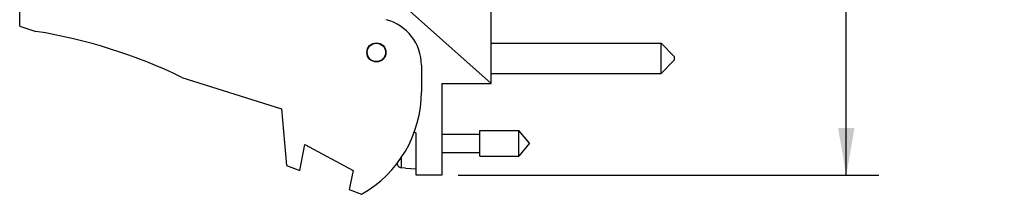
# Model space of a CAD drawing. Header units: inches. Extents: x 0.2 to 16.8, y 0.2 to 10.8.
# Tile 2 of 23: x 7.606 to 11.369, y 3.089 to 3.756. Entities that reach past the tile are written whole.
import ezdxf

# ---------------------------------------------------------------- set-up
doc = ezdxf.new("R2010")
doc.units = ezdxf.units.IN
doc.header["$LTSCALE"] = 0.935
doc.header["$MEASUREMENT"] = 0
doc.layers.get('0').update_dxf_attribs({"linetype": 'CONTINUOUS'})
doc.layers.add('DIMENSIONS', color=7, linetype='CONTINUOUS')
doc.styles.get("Standard").update_dxf_attribs({"font": 'txt', "width": 0.8})
doc.dimstyles.new('DIMSTYLE_4', dxfattribs={"dimtxt": 0.125, "dimasz": 0.18, "dimexe": 0.18, "dimexo": 0.0625, "dimgap": 0.09, "dimtad": 0, "dimtih": 1, "dimtoh": 1, "dimdec": 3, "dimzin": 4, "dimdsep": 46, "dimtxsty": 'STANDARD', "dimblk": '_FILLED', "dimblk1": '_FILLED', "dimblk2": '_FILLED', "dimcen": 0.09, "dimadec": 0, "dimazin": 0, "dimtp": 0.01, "dimtm": 0.01, "dimtfac": 1, "dimtdec": 3, "dimtofl": 0, "dimtmove": 0, "dimatfit": 3, "dimldrblk": '_FILLED', "dimfxl": 1, "dimtolj": 1, "dimtzin": 4, "dimarcsym": 0})

# ---------------------------------------------------------------- blocks, each defined once
blk = doc.blocks.new('_FILLED')
at = {"color": 0, "linetype": 'BYBLOCK'}
blk.add_solid([(0, 0), (-1, 0.174), (-1, -0.174)], dxfattribs=at)
blk = doc.blocks.new('*D12')
at = {"layer": 'DIMENSIONS', "color": 2, "linetype": 'CONTINUOUS'}
for p, q in [((9.243, 8.227), (10.8898, 8.227)), ((10.7648, 8.227), (10.7648, 5.8196)), ((10.7648, 3.1621), (10.7648, 5.5696)), ((9.2819, 3.1621), (10.8898, 3.1621))]:
    blk.add_line(p, q, dxfattribs=at)
at = {"layer": 'DIMENSIONS', "color": 2, "linetype": 'CONTINUOUS', "xscale": 0.18, "yscale": 0.18, "zscale": 0.18}
for p, rotation in [((10.7648, 8.227), 90), ((10.7648, 3.1621), 270)]:
    blk.add_blockref('_FILLED', p, dxfattribs=dict(at, rotation=rotation))
at = {"layer": 'DIMENSIONS', "color": 2, "linetype": 'CONTINUOUS', "insert": (10.7648, 5.7571), "char_height": 0.125, "width": 1.425, "attachment_point": 2, "line_spacing_factor": 0.9}
blk.add_mtext('5.065{\\Ftxt.shx;\\W1.000000;\\H0.125000; }[128.65]', dxfattribs=at)

msp = doc.modelspace()

# ---------------------------------------------------------------- linework, layer by layer
at = {"color": 7, "linetype": 'CONTINUOUS'}
for p, q in [((9.4074, 3.5121), (9.4074, 4.0911)), ((7.6064, 3.7311), (7.6064, 3.8511)), ((9.0264, 3.8527), (9.4074, 3.5121)), ((7.6064, 3.7311), (7.6684, 3.7116)), ((9.4074, 3.6659), (10.0574, 3.6659)), ((10.1074, 3.6159), (10.0574, 3.6659)), ((10.0574, 3.5509), (10.0574, 3.6659)), ((10.1074, 3.6159), (10.1074, 3.6009)), ((9.1414, 3.5818), (9.1414, 3.4811)), ((10.1074, 3.6009), (10.0574, 3.5509)), ((9.4074, 3.5509), (10.0574, 3.5509)), ((8.2263, 3.5358), (8.6064, 3.4161)), ((9.2194, 3.5121), (9.4074, 3.5121)), ((9.2194, 3.5121), (9.2194, 3.1621)), ((8.6064, 3.4161), (8.6264, 3.1991)), ((9.1145, 3.3279), (9.1214, 3.3221)), ((9.1214, 3.1621), (9.1214, 3.3221)), ((9.2194, 3.3191), (9.3651, 3.3191)), ((9.3651, 3.3333), (9.5131, 3.3333)), ((9.3651, 3.2349), (9.3651, 3.3333)), ((9.5544, 3.2841), (9.5131, 3.3333)), ((9.5131, 3.2349), (9.5131, 3.3333)), ((8.6764, 3.1799), (8.6964, 3.2799)), ((8.6964, 3.2799), (8.8803, 3.1799)), ((9.5544, 3.2841), (9.5131, 3.2349)), ((9.2194, 3.2491), (9.3651, 3.2491)), ((8.6264, 3.1991), (8.6764, 3.1799)), ((9.3651, 3.2349), (9.5131, 3.2349)), ((8.8803, 3.1799), (8.8657, 3.107)), ((9.08, 3.1895), (9.0642, 3.1904)), ((9.08, 3.1885), (9.08, 3.1895)), ((9.08, 3.1885), (9.1214, 3.1861)), ((9.2194, 3.1621), (9.1214, 3.1621)), ((8.8657, 3.107), (8.9124, 3.0891))]:
    msp.add_line(p, q, dxfattribs=at)
at = {"color": 9, "linetype": 'CONTINUOUS'}
msp.add_line((9.0642, 3.232), (9.0642, 3.1904), dxfattribs=at)
at = {"color": 7, "linetype": 'CONTINUOUS'}
for radius in [0.0365, 0.035]:
    msp.add_circle((8.9694, 3.6311), radius, dxfattribs=at)
for centre, radius, start, end in [((8.9614, 3.5818), 0.18, 0, 75.5225), ((7.345, 1.7116), 2.026, 64.2145, 80.8167), ((8.6914, 3.4811), 0.45, 299.4136, 360), ((9.3517, 3.2841), 0.3127, 193.8111, 195.2119)]:
    msp.add_arc(centre, radius, start, end, dxfattribs=at)
msp.add_open_spline([(9.0642, 3.1904), (9.0626, 3.1905), (9.0601, 3.191), (9.0572, 3.1924), (9.0551, 3.1939), (9.0534, 3.1956), (9.0514, 3.1982), (9.0504, 3.2005), (9.0499, 3.2021)], degree=3, knots=[0, 0, 0, 0, 0.249438, 0.37482, 0.499982, 0.625158, 0.750541, 1, 1, 1, 1], dxfattribs=at)

# ---------------------------------------------------------------- dimensions: what is measured, and where the dimension line sits
at = {"layer": 'DIMENSIONS', "color": 2, "linetype": 'CONTINUOUS'}
dim = msp.add_linear_dim(base=(10.7648, 3.1621), p1=(9.243, 8.227), p2=(9.2819, 3.1621), angle=270, dimstyle='DIMSTYLE_4', dxfattribs=at)
dim.commit()
dim.dimension.update_dxf_attribs({"geometry": '*D12', "text_midpoint": (10.6148, 5.6946), "dimtype": 160})

doc.saveas('drawing.dxf')
